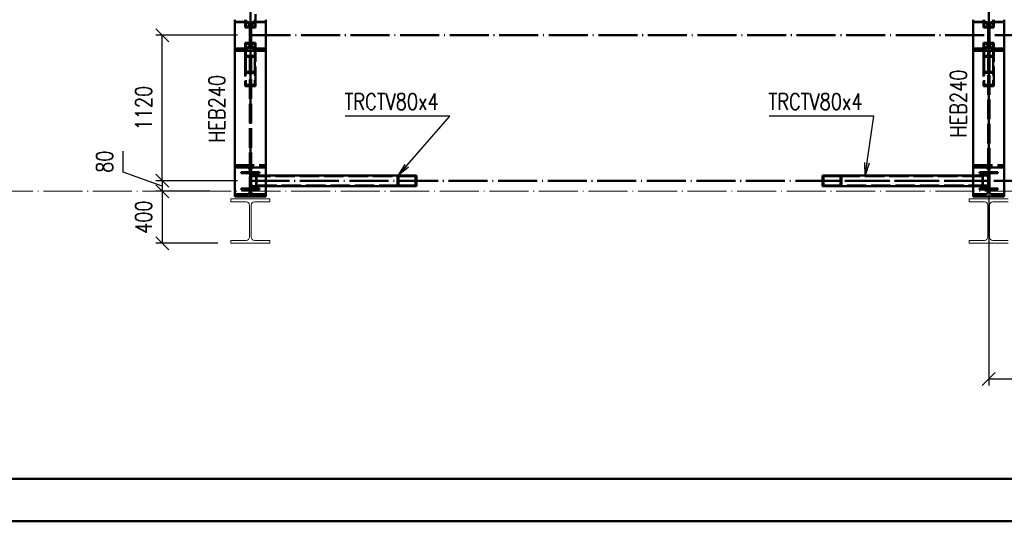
# Paper-space layout 'Layout1' of a CAD drawing. Extents: x -2 to 1033, y -36 to 596.
# Tile 2 of 89: x 149 to 301, y 0 to 77. Entities that reach past the tile are written whole.
import ezdxf
from ezdxf.enums import TextEntityAlignment as Align

# ---------------------------------------------------------------- set-up
doc = ezdxf.new("R2010")
doc.units = 0
for name, pattern in [('ACAD_ISO02W100', [15, 12, -3]), ('ACAD_ISO04W100', [30.5, 24, -3, 0.5, -3]), ('HP_01_CER_B', [8, 5, -1, 1, -1])]:
    doc.linetypes.add(name, pattern=pattern)
doc.layers.get('0').update_dxf_attribs({"linetype": 'CONTINUOUS'})
doc.layers.get('DEFPOINTS').update_dxf_attribs({"color": 132, "linetype": 'CONTINUOUS'})
doc.layers.add('RAMECEK_HP', color=251, linetype='CONTINUOUS')
for name, color, linetype, lineweight in [('SS_1.ET-HALA_TaO-RASTR', 7, 'HP_01_CER_B', 13), ('SS_1.ET-HALA_TaO-SLOUP', 9, 'CONTINUOUS', 13), ('SS_2.ET-HALA_TaO-VESTAVBA_A1÷B2-VAZBA', 200, 'CONTINUOUS', 50), ('SS_2.ET-HALA_TaO-VESTAVBA_A1÷B2-VAZBA2', 51, 'CONTINUOUS', 50), ('SS_KOTY', 3, 'CONTINUOUS', 25), ('SS_POPIS_PROFILU', 13, 'CONTINUOUS', 25), ('SS_SRAFY', 8, 'CONTINUOUS', 18)]:
    doc.layers.add(name, color=color, linetype=linetype, lineweight=lineweight)
doc.styles.add('ROMANS', font='romans.shx', dxfattribs={"width": 0.8})
doc.styles.add('romans.shx', font='romans.shx', dxfattribs={"height": 5})
doc.dimstyles.new('A-1_(2.5)_50AS', dxfattribs={"dimtxt": 2.5, "dimasz": 2, "dimexe": 1, "dimexo": 2, "dimgap": 0, "dimtad": 0, "dimdec": 1, "dimlfac": 50, "dimrnd": 1, "dimtxsty": 'ROMANS', "dimblk1": 'OBLIQUE', "dimblk2": 'OBLIQUE', "dimsah": 1, "dimcen": 2, "dimclrd": 256, "dimclre": 256, "dimclrt": 256, "dimadec": 1, "dimazin": 2, "dimtfac": 0.714286, "dimtdec": 1, "dimtmove": 0, "dimatfit": 3, "dimldrblk": 'OPEN', "dimfxl": 1, "dimtvp": 1.142857, "dimtfill": 1, "dimtolj": 1, "dimlwd": -1, "dimlwe": -1, "dimarcsym": 0})
pattern_1 = [(45, (68.990654, 187.591407), (-0.04490128, 0.04490128), [])]

# ---------------------------------------------------------------- blocks, each defined once
blk = doc.blocks.new('*U6')
at = {"layer": 'RAMECEK_HP', "lineweight": 35, "const_width": 0.35}
for points in [[(0, 594), (0, 0), (841, 0), (841, 594)], [(6.5, 587.5), (6.5, 6.5), (834.5, 6.5), (834.5, 587.5)]]:
    blk.add_lwpolyline(points, close=True, dxfattribs=at)
at = {"layer": 'DEFPOINTS', "style": 'ROMANS', "width": 0.8}
blk.add_attdef('TISK', text='', height=10, dxfattribs=at).set_placement((841, -33), align=Align.RIGHT)
blk = doc.blocks.new('_Oblique')
at = {"color": 0, "linetype": 'ByBlock', "lineweight": -2}
blk.add_line((-0.5, -0.5), (0.5, 0.5), dxfattribs=at)
blk = doc.blocks.new('*D38')
at = {"layer": 'DEFPOINTS', "color": 0, "transparency": 16777216}
for p in [(171.42, 74.79), (184.99, 74.79, -6039.2), (184.99, 52.39, -6037.86)]:
    blk.add_point(p, dxfattribs=at)
at = {"layer": 'SS_KOTY', "transparency": 16777216}
for p, q in [((182.99, 74.79), (170.42, 74.79)), ((171.42, 52.39), (171.42, 74.79)), ((182.99, 52.39), (170.42, 52.39))]:
    blk.add_line(p, q, dxfattribs=at)
at = {"layer": 'SS_KOTY', "transparency": 16777216, "xscale": 2, "yscale": 2, "zscale": 2}
for p, rotation in [((171.42, 74.79), 90), ((171.42, 52.39), 270)]:
    blk.add_blockref('_Oblique', p, dxfattribs=dict(at, rotation=rotation))
at = {"layer": 'SS_KOTY', "transparency": 16777216, "insert": (168.56, 63.59), "char_height": 2.5, "attachment_point": 5, "rotation": 90, "style": 'ROMANS', "bg_fill": 3, "box_fill_scale": 1.1, "bg_fill_color": 256, "bg_fill_true_color": 13158600, "bg_fill_transparency": 0}
blk.add_mtext('\\A1;1120', dxfattribs=at)
blk = doc.blocks.new('_OPEN')
at = {"color": 0, "linetype": 'ByBlock'}
for p, q in [((-1, 0.167), (0, 0)), ((0, 0), (-1, -0.167)), ((0, 0), (-1, 0))]:
    blk.add_line(p, q, dxfattribs=at)
blk = doc.blocks.new('*D39')
at = {"layer": 'DEFPOINTS', "color": 0, "transparency": 16777216}
for p in [(184.99, 52.39, -6037.86), (171.42, 50.79), (180.77, 50.79)]:
    blk.add_point(p, dxfattribs=at)
at = {"layer": 'SS_KOTY', "transparency": 16777216}
for p, q in [((165.42, 53.71), (165.42, 56.95)), ((171.42, 51.59), (165.42, 53.71)), ((182.99, 52.39), (170.42, 52.39)), ((171.42, 52.39), (171.42, 50.79)), ((178.77, 50.79), (170.42, 50.79))]:
    blk.add_line(p, q, dxfattribs=at)
at = {"layer": 'SS_KOTY', "transparency": 16777216, "xscale": 2, "yscale": 2, "zscale": 2}
for p, rotation in [((171.42, 52.39), 90), ((171.42, 50.79), 270)]:
    blk.add_blockref('_Oblique', p, dxfattribs=dict(at, rotation=rotation))
at = {"layer": 'SS_KOTY', "transparency": 16777216, "insert": (162.56, 55.33), "char_height": 2.5, "attachment_point": 5, "rotation": 90, "style": 'ROMANS', "bg_fill": 3, "box_fill_scale": 1.1, "bg_fill_color": 256, "bg_fill_true_color": 13158600, "bg_fill_transparency": 0}
blk.add_mtext('\\A1;80', dxfattribs=at)
blk = doc.blocks.new('*D40')
at = {"layer": 'DEFPOINTS', "color": 0, "transparency": 16777216}
for p in [(180.77, 50.79), (171.42, 42.79), (181.99, 42.79, -6021.9)]:
    blk.add_point(p, dxfattribs=at)
at = {"layer": 'SS_KOTY', "transparency": 16777216}
for p, q in [((178.77, 50.79), (170.42, 50.79)), ((171.42, 50.79), (171.42, 42.79)), ((179.99, 42.79), (170.42, 42.79))]:
    blk.add_line(p, q, dxfattribs=at)
at = {"layer": 'SS_KOTY', "transparency": 16777216, "xscale": 2, "yscale": 2, "zscale": 2}
for p, rotation in [((171.42, 50.79), 90), ((171.42, 42.79), 270)]:
    blk.add_blockref('_Oblique', p, dxfattribs=dict(at, rotation=rotation))
at = {"layer": 'SS_KOTY', "transparency": 16777216, "insert": (168.56, 46.79), "char_height": 2.5, "attachment_point": 5, "rotation": 90, "style": 'ROMANS', "bg_fill": 3, "box_fill_scale": 1.1, "bg_fill_color": 256, "bg_fill_true_color": 13158600, "bg_fill_transparency": 0}
blk.add_mtext('\\A1;400', dxfattribs=at)
blk = doc.blocks.new('*D51')
at = {"layer": 'DEFPOINTS', "color": 0, "transparency": 16777216}
for p in [(298.59, 52.39, -6037.86), (390.29, 43.19, -6039.2), (298.59, 21.87)]:
    blk.add_point(p, dxfattribs=at)
at = {"layer": 'SS_KOTY', "transparency": 16777216}
for p, q in [((298.59, 50.39), (298.59, 20.87)), ((390.29, 41.19), (390.29, 20.87)), ((390.29, 21.87), (298.59, 21.87))]:
    blk.add_line(p, q, dxfattribs=at)
at = {"layer": 'SS_KOTY', "transparency": 16777216, "xscale": 2, "yscale": 2, "zscale": 2, "rotation": 180}
blk.add_blockref('_Oblique', (298.59, 21.87), dxfattribs=at)
at = {"layer": 'SS_KOTY', "transparency": 16777216, "xscale": 2, "yscale": 2, "zscale": 2}
blk.add_blockref('_Oblique', (390.29, 21.87), dxfattribs=at)
at = {"layer": 'SS_KOTY', "transparency": 16777216, "insert": (344.44, 24.73), "char_height": 2.5, "attachment_point": 5, "style": 'ROMANS', "bg_fill": 3, "box_fill_scale": 1.1, "bg_fill_color": 256, "bg_fill_true_color": 13158600, "bg_fill_transparency": 0}
blk.add_mtext('\\A1;4585', dxfattribs=at)

psp = doc.layouts.get("Layout1")

# ---------------------------------------------------------------- linework, layer by layer
at = {"layer": 'SS_1.ET-HALA_TaO-SLOUP', "color": 5, "linetype": 'Continuous', "ltscale": 0.25}
for p, q in [((184.8707, 48.6214), (184.8707, 43.7614)), ((185.1107, 43.7614), (185.1107, 48.6214)), ((187.9907, 49.1614), (187.9907, 49.5914)), ((295.5907, 49.5914), (295.5907, 49.1614)), ((187.9907, 43.2214), (185.6507, 43.2214)), ((187.9907, 42.7914), (187.9907, 43.2214)), ((295.5907, 43.2214), (295.5907, 42.7914))]:
    psp.add_line(p, q, dxfattribs=at)
at = {"layer": 'SS_1.ET-HALA_TaO-SLOUP', "color": 5, "linetype": 'Continuous', "ltscale": 0.25, "extrusion": (-4.76378e-14, 0, -1)}
psp.add_arc((-184.3307, 43.7614), 0.54, 180, 270, dxfattribs=at)
at = {"layer": 'SS_1.ET-HALA_TaO-SLOUP', "color": 5, "linetype": 'Continuous', "ltscale": 0.25, "extrusion": (0, 0, -1)}
psp.add_arc((-185.6507, 43.7614), 0.54, 270, 0, dxfattribs=at)
at = {"layer": 'SS_2.ET-HALA_TaO-VESTAVBA_A1÷B2-VAZBA', "color": 7, "linetype": 'ACAD_ISO04W100', "ltscale": 0.25}
for p, q in [((298.5907, 302.3914), (298.5907, 74.7914)), ((298.5907, 81.6914), (298.5907, 74.7914)), ((412.2907, 74.7914, -6039.2), (184.9907, 74.7914, -6039.2)), ((298.5907, 68.0714), (298.5907, 74.7914)), ((184.9907, 52.3914, -6037.86), (390.2907, 52.3914, -6037.86))]:
    psp.add_line(p, q, dxfattribs=at)
at = {"layer": 'SS_2.ET-HALA_TaO-VESTAVBA_A1÷B2-VAZBA', "color": 3, "linetype": 'ACAD_ISO02W100', "ltscale": 0.25}
for p, q in [((185.7907, 76.8514), (185.7907, 78.0333)), ((184.1907, 77.1914), (184.1907, 76.8514)), ((184.3107, 77.1914), (184.3107, 76.8514)), ((185.6707, 77.1914), (185.6707, 76.8514)), ((185.7907, 75.9834), (185.7907, 76.8314)), ((297.7907, 77.1914), (297.7907, 76.8514)), ((297.7907, 76.8314), (297.7907, 75.9834)), ((297.7907, 75.9834), (299.3907, 75.9834)), ((297.9107, 77.1914), (297.9107, 76.8514)), ((297.9107, 76.8314), (297.9107, 76.1496)), ((297.9107, 76.1496), (299.2707, 76.1496)), ((299.2707, 77.1914), (299.2707, 76.8514)), ((299.2707, 76.8314), (299.2707, 76.1496)), ((299.3907, 76.8514), (299.3907, 77.1914)), ((299.3907, 75.9834), (299.3907, 76.8314)), ((185.7907, 72.7514), (185.7907, 73.6457)), ((185.7907, 71.4571), (185.7907, 72.7314)), ((299.3907, 73.6457), (297.7907, 73.6457)), ((297.7907, 73.6457), (297.7907, 72.7514)), ((297.7907, 72.7314), (297.7907, 72.3914)), ((299.2707, 73.4816), (297.9107, 73.4816)), ((297.9107, 73.4816), (297.9107, 72.7514)), ((297.9107, 72.7314), (297.9107, 71.6212)), ((299.2707, 73.4816), (299.2707, 72.7514)), ((299.2707, 72.7314), (299.2707, 72.3914)), ((299.3907, 73.4816), (299.3907, 73.6457)), ((299.3907, 72.7514), (299.3907, 73.4816)), ((299.3907, 71.4571), (299.3907, 72.7314)), ((185.7907, 66.9771), (185.7907, 71.4571)), ((297.7907, 72.3914), (297.7907, 71.4571)), ((299.3907, 71.4571), (297.7907, 71.4571)), ((297.7907, 71.4571), (297.7907, 66.9771)), ((299.2707, 71.6212), (297.9107, 71.6212)), ((297.9107, 71.6212), (297.9107, 67.1412)), ((299.2707, 72.3914), (299.2707, 71.6212)), ((299.2707, 71.6212), (299.2707, 67.1412)), ((299.3907, 66.9771), (299.3907, 71.4571)), ((297.7907, 69.1657), (299.3907, 69.1657)), ((297.9107, 69.0016), (299.2707, 69.0016)), ((297.7907, 66.9771), (299.3907, 66.9771)), ((297.9107, 67.1412), (299.2707, 67.1412)), ((296.1907, 54.7914), (300.9907, 54.7914)), ((187.3907, 51.5914), (187.3907, 53.1914)), ((296.1907, 54.4514), (298.0707, 54.4514)), ((296.1907, 51.5914), (296.1907, 53.1914)), ((299.1107, 54.4514), (300.9907, 54.4514))]:
    psp.add_line(p, q, dxfattribs=at)
at = {"layer": 'SS_2.ET-HALA_TaO-VESTAVBA_A1÷B2-VAZBA', "color": 1, "linetype": 'Continuous', "ltscale": 0.25}
for p, q in [((182.5907, 76.8514), (182.5907, 77.1914)), ((182.5907, 76.8514), (184.4707, 76.8514)), ((184.3907, 76.8314), (182.5907, 76.8314)), ((184.1907, 76.8514), (184.1907, 76.8314)), ((184.3107, 76.8514), (184.3107, 76.8314)), ((185.5107, 76.8514), (187.3907, 76.8514)), ((187.3907, 76.8314), (185.5907, 76.8314)), ((185.6707, 76.8514), (185.6707, 76.8314)), ((185.7907, 76.8314), (185.7907, 76.8514)), ((187.3907, 76.8514), (187.3907, 77.1914)), ((187.3907, 72.7514), (187.3907, 76.8314)), ((296.1907, 76.8514), (296.1907, 77.1914)), ((296.1907, 76.8514), (298.0707, 76.8514)), ((297.9907, 76.8314), (296.1907, 76.8314)), ((296.1907, 72.7514), (296.1907, 76.8314)), ((297.7907, 76.8514), (297.7907, 76.8314)), ((297.9107, 76.8514), (297.9107, 76.8314)), ((298.4907, 76.3314), (297.9907, 76.8314)), ((298.4907, 76.4314), (298.4907, 73.1514)), ((299.1907, 76.8314), (298.6907, 76.3314)), ((298.6907, 76.4314), (298.6907, 73.1514)), ((299.1107, 76.8514), (300.9907, 76.8514)), ((300.9907, 76.8314), (299.1907, 76.8314)), ((299.2707, 76.8514), (299.2707, 76.8314)), ((299.3907, 76.8314), (299.3907, 76.8514)), ((300.9907, 77.1914), (300.9907, 76.8514)), ((300.9907, 76.8314), (300.9907, 72.7514)), ((185.7907, 72.7314), (185.7907, 72.7514)), ((187.3907, 72.3914), (187.3907, 72.7314)), ((297.9907, 72.7514), (296.1907, 72.7514)), ((298.0707, 72.7314), (296.1907, 72.7314)), ((296.1907, 72.3914), (296.1907, 72.7314)), ((297.7907, 72.7514), (297.7907, 72.7314)), ((297.9107, 72.7514), (297.9107, 72.7314)), ((297.9907, 72.7514), (298.4907, 73.2514)), ((298.6907, 73.2514), (299.1907, 72.7514)), ((300.9907, 72.7314), (299.1107, 72.7314)), ((300.9907, 72.7514), (299.1907, 72.7514)), ((299.2707, 72.7514), (299.2707, 72.7314)), ((299.3907, 72.7314), (299.3907, 72.7514)), ((300.9907, 72.7314), (300.9907, 72.3914)), ((187.3907, 53.1914), (187.3907, 72.3914)), ((300.9907, 72.3914), (296.1907, 72.3914)), ((296.1907, 53.1914), (296.1907, 72.3914)), ((187.3907, 49.9914), (187.3907, 51.5914)), ((296.1907, 49.9914), (296.1907, 51.5914))]:
    psp.add_line(p, q, dxfattribs=at)
at = {"layer": 'SS_2.ET-HALA_TaO-VESTAVBA_A1÷B2-VAZBA', "color": 1, "linetype": 'Continuous', "ltscale": 0.25, "extrusion": (0, 0, -1)}
for centre, start, end in [((-298.0707, 76.4314), 90, 180), ((-299.1107, 76.4314), 0, 90), ((-298.0707, 73.1514), 180, 270), ((-299.1107, 73.1514), 270, 0)]:
    psp.add_arc(centre, 0.42, start, end, dxfattribs=at)
at = {"layer": 'SS_2.ET-HALA_TaO-VESTAVBA_A1÷B2-VAZBA', "color": 3, "linetype": 'ACAD_ISO02W100', "ltscale": 0.25, "extrusion": (3.58786e-14, 8.66185e-14, -1)}
psp.add_arc((-298.0707, 54.0314), 0.42, 90, 180, dxfattribs=at)
at = {"layer": 'SS_2.ET-HALA_TaO-VESTAVBA_A1÷B2-VAZBA', "color": 3, "linetype": 'ACAD_ISO02W100', "ltscale": 0.25, "extrusion": (-8.66185e-14, 3.58786e-14, -1)}
psp.add_arc((-299.1107, 54.0314), 0.42, 0, 90, dxfattribs=at)
at = {"layer": 'SS_2.ET-HALA_TaO-VESTAVBA_A1÷B2-VAZBA2', "color": 3, "linetype": 'ACAD_ISO02W100', "ltscale": 0.25}
for p, q in [((185.8847, 53.1114), (185.8847, 51.6714)), ((185.9288, 53.1914), (185.9288, 51.5914))]:
    psp.add_line(p, q, dxfattribs=at)
at = {"layer": 'SS_2.ET-HALA_TaO-VESTAVBA_A1÷B2-VAZBA2', "color": 1, "linetype": 'Continuous', "ltscale": 0.25}
for p, q in [((186.3907, 53.5514), (186.3907, 53.7214)), ((210.5498, 53.1914), (207.6511, 53.1914)), ((207.6511, 51.5914), (207.6511, 53.1914)), ((207.7961, 53.1114), (210.4048, 53.1114)), ((207.7961, 51.6714), (207.7961, 53.1114)), ((210.4048, 51.6714), (210.4048, 53.1114)), ((210.5498, 51.5914), (210.5498, 53.1914)), ((273.1765, 53.1914), (273.0316, 53.1914)), ((273.0316, 53.1914), (273.0316, 51.5914)), ((275.9302, 53.1914), (273.1765, 53.1914)), ((273.1765, 53.1114), (275.7852, 53.1114)), ((273.1765, 53.1114), (273.1765, 51.6714)), ((275.7852, 53.1114), (275.7852, 51.6714)), ((298.5356, 53.1914), (275.9302, 53.1914)), ((275.9302, 53.1914), (275.9302, 51.5914)), ((299.9907, 53.7214), (297.1907, 53.7214)), ((297.1907, 53.7214), (297.1907, 53.5514)), ((297.1907, 53.5514), (298.2957, 53.5514)), ((298.8857, 53.5514), (299.9907, 53.5514)), ((299.9907, 53.5514), (299.9907, 53.7214)), ((210.5498, 51.5914), (207.6511, 51.5914)), ((210.4048, 51.6714), (207.7961, 51.6714)), ((275.9302, 51.5914), (273.0316, 51.5914)), ((275.7852, 51.6714), (273.1765, 51.6714)), ((186.3907, 51.0614), (186.3907, 51.2314))]:
    psp.add_line(p, q, dxfattribs=at)
at = {"layer": 'SS_2.ET-HALA_TaO-VESTAVBA_A1÷B2-VAZBA2', "color": 1, "linetype": 'Continuous', "ltscale": 0.25, "extrusion": (3.13938e-14, 7.57912e-14, -1)}
psp.add_arc((-298.2957, 53.3114), 0.24, 90, 180, dxfattribs=at)
at = {"layer": 'SS_2.ET-HALA_TaO-VESTAVBA_A1÷B2-VAZBA2', "color": 1, "linetype": 'Continuous', "ltscale": 0.25, "extrusion": (-7.57912e-14, 3.13938e-14, -1)}
psp.add_arc((-298.8857, 53.3114), 0.24, 0, 90, dxfattribs=at)
at = {"layer": 'SS_POPIS_PROFILU', "color": 0, "linetype": 'ByBlock'}
for p, q in [((207.7409, 53.1914), (208.8003, 54.9202)), ((207.7409, 53.1914), (209.052, 54.7017)), ((279.5928, 53.1914), (279.547, 55.2185)), ((279.5928, 53.1914), (279.877, 55.1711)), ((280.207, 55.1237), (279.5928, 53.1914)), ((209.3037, 54.4831), (207.7409, 53.1914))]:
    psp.add_line(p, q, dxfattribs=at)
at = {"layer": 'SS_POPIS_PROFILU', "color": 13}
for points in [[(207.7409, 53.1914), (215.6801, 62.3362), (199.5849, 62.3362)], [(279.5928, 53.1914), (280.9056, 62.3362), (264.8104, 62.3362)]]:
    psp.add_lwpolyline(points, dxfattribs=at)

# ---------------------------------------------------------------- block references
at = {"layer": 'RAMECEK_HP'}
psp.add_blockref('*U6', (0, 0), dxfattribs=at)

# ---------------------------------------------------------------- texts
at = {"layer": 'SS_POPIS_PROFILU', "color": 13, "style": 'romans.shx', "width": 0.8}
psp.add_text('HEB240', height=2.5, rotation=90, dxfattribs=at).set_placement((295.1807, 59.0474))
for p in [(199.4693, 63.3362), (264.6947, 63.3362)]:
    psp.add_text('TRCTV80x4', height=2.5, dxfattribs=at).set_placement(p)

# ---------------------------------------------------------------- next in the draw order: dimensions: what is measured, and where the dimension line sits
at = {"layer": 'SS_KOTY'}
dim = psp.add_linear_dim(base=(171.4218, 74.7914), p1=(184.9907, 52.3914, -6037.86), p2=(184.9907, 74.7914, -6039.2), angle=90, dimstyle='A-1_(2.5)_50AS', dxfattribs=at)
dim.commit()
dim.dimension.update_dxf_attribs({"geometry": '*D38', "text_midpoint": (168.5646, 63.5914)})
dim = psp.add_linear_dim(base=(298.5907, 21.8726), p1=(390.2907, 43.1914, -6039.2), p2=(298.5907, 52.3914, -6037.86), dimstyle='A-1_(2.5)_50AS', override={"dimtmove": 1}, dxfattribs=at)
dim.commit()
dim.dimension.update_dxf_attribs({"geometry": '*D51', "text_midpoint": (344.4407, 24.7297)})

# ---------------------------------------------------------------- next in the draw order: hatches: boundary and pattern name
at = {"layer": 'SS_SRAFY'}
h = psp.add_hatch(dxfattribs=at)
h.set_pattern_fill('ANSI31', color=5, scale=0.02, style=0)
h.set_pattern_definition(pattern_1)
h.paths.add_polyline_path([(297.1907, 51.0614), (299.9907, 51.0614), (299.9907, 51.2314), (298.8857, 51.2314, -0.41421356), (298.6457, 51.4714), (298.6457, 53.3114, -0.41421356), (298.8857, 53.5514), (299.9907, 53.5514), (299.9907, 53.7214), (297.1907, 53.7214), (297.1907, 53.5514), (298.2957, 53.5514, -0.41421356), (298.5357, 53.3114), (298.5357, 51.4714, -0.41421356), (298.2957, 51.2314), (297.1907, 51.2314)], flags=0)

# ---------------------------------------------------------------- next in the draw order: linework, layer by layer
at = {"layer": 'SS_1.ET-HALA_TaO-SLOUP', "color": 5, "linetype": 'Continuous', "ltscale": 0.25}
for p, q in [((301.5907, 49.5914), (295.5907, 49.5914)), ((295.5907, 49.1614), (297.9307, 49.1614)), ((298.4707, 48.6214), (298.4707, 43.7614)), ((298.7107, 43.7614), (298.7107, 48.6214)), ((299.2507, 49.1614), (301.5907, 49.1614)), ((297.9307, 43.2214), (295.5907, 43.2214)), ((295.5907, 42.7914), (301.5907, 42.7914)), ((301.5907, 43.2214), (299.2507, 43.2214))]:
    psp.add_line(p, q, dxfattribs=at)
at = {"layer": 'SS_1.ET-HALA_TaO-SLOUP', "color": 5, "linetype": 'Continuous', "ltscale": 0.25, "extrusion": (5.58111e-14, 1.3474e-13, -1)}
psp.add_arc((-297.9307, 48.6214), 0.54, 90, 180, dxfattribs=at)
at = {"layer": 'SS_1.ET-HALA_TaO-SLOUP', "color": 5, "linetype": 'Continuous', "ltscale": 0.25, "extrusion": (-1.3474e-13, 5.58111e-14, -1)}
psp.add_arc((-299.2507, 48.6214), 0.54, 0, 90, dxfattribs=at)
at = {"layer": 'SS_1.ET-HALA_TaO-SLOUP', "color": 5, "linetype": 'Continuous', "ltscale": 0.25, "extrusion": (-2.79056e-14, 6.737e-14, -1)}
psp.add_arc((-297.9307, 43.7614), 0.54, 180, 270, dxfattribs=at)
at = {"layer": 'SS_1.ET-HALA_TaO-SLOUP', "color": 5, "linetype": 'Continuous', "ltscale": 0.25, "extrusion": (6.737e-14, 2.79056e-14, -1)}
psp.add_arc((-299.2507, 43.7614), 0.54, 270, 0, dxfattribs=at)
at = {"layer": 'SS_2.ET-HALA_TaO-VESTAVBA_A1÷B2-VAZBA', "color": 7, "linetype": 'ACAD_ISO04W100', "ltscale": 0.25}
for p, q in [((184.9907, 302.3914), (184.9907, 74.7914)), ((184.9907, 81.6914), (184.9907, 74.7914)), ((184.9907, 68.0714), (184.9907, 74.7914)), ((298.5907, 74.7914), (298.5907, 52.3914))]:
    psp.add_line(p, q, dxfattribs=at)
at = {"layer": 'SS_2.ET-HALA_TaO-VESTAVBA_A1÷B2-VAZBA', "color": 1, "linetype": 'Continuous', "ltscale": 0.25}
for p, q in [((182.5907, 72.7514), (182.5907, 76.8314)), ((184.8907, 76.3314), (184.3907, 76.8314)), ((184.8907, 73.1514), (184.8907, 76.4314)), ((185.5907, 76.8314), (185.0907, 76.3314)), ((185.0907, 73.1514), (185.0907, 76.4314)), ((184.3907, 72.7514), (182.5907, 72.7514)), ((184.4707, 72.7314), (182.5907, 72.7314)), ((182.5907, 72.3914), (182.5907, 72.7314)), ((184.1907, 72.7514), (184.1907, 72.7314)), ((184.3107, 72.7514), (184.3107, 72.7314)), ((184.3907, 72.7514), (184.8907, 73.2514)), ((185.0907, 73.2514), (185.5907, 72.7514)), ((187.3907, 72.7314), (185.5107, 72.7314)), ((187.3907, 72.7514), (185.5907, 72.7514)), ((185.6707, 72.7514), (185.6707, 72.7314)), ((187.3907, 72.3914), (182.5907, 72.3914)), ((300.9907, 72.3914), (300.9907, 49.9914)), ((296.1907, 49.9914), (300.9907, 49.9914))]:
    psp.add_line(p, q, dxfattribs=at)
at = {"layer": 'SS_2.ET-HALA_TaO-VESTAVBA_A1÷B2-VAZBA', "color": 3, "linetype": 'ACAD_ISO02W100', "ltscale": 0.25}
for p, q in [((184.1907, 76.8314), (184.1907, 75.9834)), ((184.1907, 75.9834), (185.7907, 75.9834)), ((184.3107, 76.8314), (184.3107, 76.1496)), ((184.3107, 76.1496), (185.6707, 76.1496)), ((185.6707, 76.8314), (185.6707, 76.1496)), ((185.7907, 73.6457), (184.1907, 73.6457)), ((184.1907, 73.6457), (184.1907, 72.7514)), ((184.1907, 72.7314), (184.1907, 72.3914)), ((185.6707, 73.4816), (184.3107, 73.4816)), ((184.3107, 73.4816), (184.3107, 72.7514)), ((184.3107, 72.7314), (184.3107, 71.6212)), ((185.6707, 73.4816), (185.6707, 72.7514)), ((185.6707, 72.7314), (185.6707, 72.3914)), ((184.1907, 72.3914), (184.1907, 71.4571)), ((185.7907, 71.4571), (184.1907, 71.4571)), ((184.1907, 71.4571), (184.1907, 66.9771)), ((185.6707, 71.6212), (184.3107, 71.6212)), ((184.3107, 71.6212), (184.3107, 67.1412)), ((185.6707, 72.3914), (185.6707, 71.6212)), ((185.6707, 71.6212), (185.6707, 67.1412)), ((298.4907, 72.3914), (298.4907, 49.9914)), ((298.6907, 72.3914), (298.6907, 49.9914)), ((184.1907, 69.1657), (185.7907, 69.1657)), ((184.3107, 69.0016), (185.6707, 69.0016)), ((184.1907, 66.9771), (185.7907, 66.9771)), ((184.3107, 67.1412), (185.6707, 67.1412)), ((298.0707, 50.3314), (296.1907, 50.3314)), ((300.9907, 50.3314), (299.1107, 50.3314))]:
    psp.add_line(p, q, dxfattribs=at)
at = {"layer": 'SS_2.ET-HALA_TaO-VESTAVBA_A1÷B2-VAZBA', "color": 1, "linetype": 'Continuous', "ltscale": 0.25, "extrusion": (0, 0, -1)}
for centre, start, end in [((-184.4707, 76.4314), 90, 180), ((-185.5107, 76.4314), 0, 90), ((-184.4707, 73.1514), 180, 270), ((-185.5107, 73.1514), 270, 0)]:
    psp.add_arc(centre, 0.42, start, end, dxfattribs=at)
at = {"layer": 'SS_2.ET-HALA_TaO-VESTAVBA_A1÷B2-VAZBA', "color": 3, "linetype": 'ACAD_ISO02W100', "ltscale": 0.25, "extrusion": (3.58786e-14, -8.66185e-14, -1)}
psp.add_arc((-298.0707, 50.7514), 0.42, 180, 270, dxfattribs=at)
at = {"layer": 'SS_2.ET-HALA_TaO-VESTAVBA_A1÷B2-VAZBA', "color": 3, "linetype": 'ACAD_ISO02W100', "ltscale": 0.25, "extrusion": (-8.66185e-14, -3.58786e-14, -1)}
psp.add_arc((-299.1107, 50.7514), 0.42, 270, 0, dxfattribs=at)
at = {"layer": 'SS_2.ET-HALA_TaO-VESTAVBA_A1÷B2-VAZBA2', "color": 3, "linetype": 'ACAD_ISO02W100', "ltscale": 0.25}
for p, q in [((275.7852, 53.1114), (298.4915, 53.1114)), ((297.6525, 51.5914), (297.6525, 53.1914)), ((297.6966, 51.6714), (297.6966, 53.1114)), ((298.4915, 51.6714), (298.4915, 53.1114)), ((298.4915, 51.6714), (275.7852, 51.6714))]:
    psp.add_line(p, q, dxfattribs=at)
at = {"layer": 'SS_2.ET-HALA_TaO-VESTAVBA_A1÷B2-VAZBA2', "color": 1, "linetype": 'Continuous', "ltscale": 0.25}
for p, q in [((298.5357, 53.3114), (298.5357, 51.4714)), ((298.6457, 51.4714), (298.6457, 53.3114)), ((298.5356, 51.5914), (275.9302, 51.5914)), ((298.2957, 51.2314), (297.1907, 51.2314)), ((297.1907, 51.2314), (297.1907, 51.0614)), ((297.1907, 51.0614), (299.9907, 51.0614)), ((299.9907, 51.2314), (298.8857, 51.2314)), ((299.9907, 51.0614), (299.9907, 51.2314))]:
    psp.add_line(p, q, dxfattribs=at)
at = {"layer": 'SS_2.ET-HALA_TaO-VESTAVBA_A1÷B2-VAZBA2', "color": 7, "linetype": 'ACAD_ISO04W100', "ltscale": 0.25}
psp.add_line((298.5907, 52.3914), (274.4809, 52.3914), dxfattribs=at)
at = {"layer": 'SS_2.ET-HALA_TaO-VESTAVBA_A1÷B2-VAZBA2', "color": 1, "linetype": 'Continuous', "ltscale": 0.25, "extrusion": (3.13938e-14, -7.57912e-14, -1)}
psp.add_arc((-298.2957, 51.4714), 0.24, 180, 270, dxfattribs=at)
at = {"layer": 'SS_2.ET-HALA_TaO-VESTAVBA_A1÷B2-VAZBA2', "color": 1, "linetype": 'Continuous', "ltscale": 0.25, "extrusion": (-7.57912e-14, -3.13938e-14, -1)}
psp.add_arc((-298.8857, 51.4714), 0.24, 270, 0, dxfattribs=at)

# ---------------------------------------------------------------- next in the draw order: texts
at = {"layer": 'SS_POPIS_PROFILU', "color": 13, "style": 'romans.shx', "width": 0.8}
psp.add_text('HEB240', height=2.5, rotation=90, dxfattribs=at).set_placement((181.0815, 58.2293))

# ---------------------------------------------------------------- next in the draw order: dimensions: what is measured, and where the dimension line sits
at = {"layer": 'SS_KOTY'}
dim = psp.add_linear_dim(base=(171.4218, 50.7914), p1=(184.9907, 52.3914, -6037.86), p2=(180.7749, 50.7914), angle=90, dimstyle='A-1_(2.5)_50AS', override={"dimtmove": 1}, dxfattribs=at)
dim.commit()
dim.dimension.update_dxf_attribs({"geometry": '*D39', "text_midpoint": (165.4218, 53.7138), "dimtype": 160})

# ---------------------------------------------------------------- next in the draw order: hatches: boundary and pattern name
at = {"layer": 'SS_SRAFY'}
h = psp.add_hatch(dxfattribs=at)
h.set_pattern_fill('ANSI31', color=5, scale=0.02, style=0)
h.set_pattern_definition(pattern_1)
h.paths.add_polyline_path([(183.5907, 51.0614), (186.3907, 51.0614), (186.3907, 51.2314), (185.2857, 51.2314, -0.41421356), (185.0457, 51.4714), (185.0457, 53.3114, -0.41421356), (185.2857, 53.5514), (186.3907, 53.5514), (186.3907, 53.7214), (183.5907, 53.7214), (183.5907, 53.5514), (184.6957, 53.5514, -0.41421356), (184.9357, 53.3114), (184.9357, 51.4714, -0.41421356), (184.6957, 51.2314), (183.5907, 51.2314)], flags=0)

# ---------------------------------------------------------------- next in the draw order: linework, layer by layer
at = {"layer": 'SS_1.ET-HALA_TaO-SLOUP', "color": 5, "linetype": 'Continuous', "ltscale": 0.25}
psp.add_line((185.6507, 49.1614), (187.9907, 49.1614), dxfattribs=at)
at = {"layer": 'SS_1.ET-HALA_TaO-SLOUP', "color": 5, "linetype": 'Continuous', "ltscale": 0.25, "extrusion": (0, 0, -1)}
for centre, start, end in [((-184.3307, 48.6214), 90, 180), ((-185.6507, 48.6214), 0, 90)]:
    psp.add_arc(centre, 0.54, start, end, dxfattribs=at)
at = {"layer": 'SS_2.ET-HALA_TaO-VESTAVBA_A1÷B2-VAZBA', "color": 7, "linetype": 'ACAD_ISO04W100', "ltscale": 0.25}
psp.add_line((184.9907, 74.7914), (184.9907, 52.3914), dxfattribs=at)
at = {"layer": 'SS_2.ET-HALA_TaO-VESTAVBA_A1÷B2-VAZBA', "color": 3, "linetype": 'ACAD_ISO02W100', "ltscale": 0.25}
for p, q in [((184.8907, 49.9914), (184.8907, 72.3914)), ((185.0907, 49.9914), (185.0907, 72.3914)), ((182.5907, 54.7914), (187.3907, 54.7914)), ((182.5907, 54.4514), (184.4707, 54.4514)), ((185.5107, 54.4514), (187.3907, 54.4514)), ((187.3907, 50.3314), (185.5107, 50.3314))]:
    psp.add_line(p, q, dxfattribs=at)
at = {"layer": 'SS_2.ET-HALA_TaO-VESTAVBA_A1÷B2-VAZBA', "color": 3, "linetype": 'ACAD_ISO02W100', "ltscale": 0.25, "extrusion": (5.38179e-14, 1.29928e-13, -1)}
psp.add_arc((-184.4707, 54.0314), 0.42, 90, 180, dxfattribs=at)
at = {"layer": 'SS_2.ET-HALA_TaO-VESTAVBA_A1÷B2-VAZBA', "color": 3, "linetype": 'ACAD_ISO02W100', "ltscale": 0.25, "extrusion": (-1.29928e-13, 5.38179e-14, -1)}
psp.add_arc((-185.5107, 54.0314), 0.42, 0, 90, dxfattribs=at)
at = {"layer": 'SS_2.ET-HALA_TaO-VESTAVBA_A1÷B2-VAZBA', "color": 3, "linetype": 'ACAD_ISO02W100', "ltscale": 0.25, "extrusion": (5.38179e-14, -1.29928e-13, -1)}
psp.add_arc((-184.4707, 50.7514), 0.42, 180, 270, dxfattribs=at)
at = {"layer": 'SS_2.ET-HALA_TaO-VESTAVBA_A1÷B2-VAZBA', "color": 3, "linetype": 'ACAD_ISO02W100', "ltscale": 0.25, "extrusion": (-1.29928e-13, -5.38179e-14, -1)}
psp.add_arc((-185.5107, 50.7514), 0.42, 270, 0, dxfattribs=at)
at = {"layer": 'SS_2.ET-HALA_TaO-VESTAVBA_A1÷B2-VAZBA2', "color": 1, "linetype": 'Continuous', "ltscale": 0.25}
for p, q in [((186.3907, 53.7214), (183.5907, 53.7214)), ((183.5907, 53.7214), (183.5907, 53.5514)), ((183.5907, 53.5514), (184.6957, 53.5514)), ((184.9357, 53.3114), (184.9357, 51.4714)), ((185.0457, 51.4714), (185.0457, 53.3114)), ((207.6511, 53.1914), (185.0457, 53.1914)), ((185.2857, 53.5514), (186.3907, 53.5514)), ((207.6511, 51.5914), (185.0457, 51.5914)), ((184.6957, 51.2314), (183.5907, 51.2314)), ((183.5907, 51.2314), (183.5907, 51.0614)), ((183.5907, 51.0614), (186.3907, 51.0614)), ((186.3907, 51.2314), (185.2857, 51.2314))]:
    psp.add_line(p, q, dxfattribs=at)
at = {"layer": 'SS_2.ET-HALA_TaO-VESTAVBA_A1÷B2-VAZBA2', "color": 3, "linetype": 'ACAD_ISO02W100', "ltscale": 0.25}
for p, q in [((185.0898, 53.1114), (207.7961, 53.1114)), ((185.0898, 53.1114), (185.0898, 51.6714)), ((207.7961, 51.6714), (185.0898, 51.6714))]:
    psp.add_line(p, q, dxfattribs=at)
at = {"layer": 'SS_2.ET-HALA_TaO-VESTAVBA_A1÷B2-VAZBA2', "color": 7, "linetype": 'ACAD_ISO04W100', "ltscale": 0.25}
psp.add_line((184.9907, 52.3914), (209.1004, 52.3914), dxfattribs=at)
at = {"layer": 'SS_2.ET-HALA_TaO-VESTAVBA_A1÷B2-VAZBA2', "color": 1, "linetype": 'Continuous', "ltscale": 0.25, "extrusion": (0, 0, -1)}
for centre, start, end in [((-184.6957, 53.3114), 90, 180), ((-185.2857, 53.3114), 0, 90), ((-184.6957, 51.4714), 180, 270), ((-185.2857, 51.4714), 270, 0)]:
    psp.add_arc(centre, 0.24, start, end, dxfattribs=at)

# ---------------------------------------------------------------- next in the draw order: dimensions: what is measured, and where the dimension line sits
at = {"layer": 'SS_KOTY'}
dim = psp.add_linear_dim(base=(171.4218, 42.7914), p1=(180.7749, 50.7914), p2=(181.9907, 42.7914, -6021.9), angle=90, dimstyle='A-1_(2.5)_50AS', override={"dimtmove": 1}, dxfattribs=at)
dim.commit()
dim.dimension.update_dxf_attribs({"geometry": '*D40', "text_midpoint": (168.5646, 46.7914)})

# ---------------------------------------------------------------- next in the draw order: linework, layer by layer
at = {"layer": 'SS_1.ET-HALA_TaO-RASTR', "linetype": 'ACAD_ISO04W100', "ltscale": 0.25}
psp.add_line((46.3907, 50.7914), (580.7302, 50.7914), dxfattribs=at)
at = {"layer": 'SS_1.ET-HALA_TaO-SLOUP', "color": 5, "linetype": 'Continuous', "ltscale": 0.25}
for p, q in [((187.9907, 49.5914), (181.9907, 49.5914)), ((181.9907, 49.5914), (181.9907, 49.1614)), ((181.9907, 49.1614), (184.3307, 49.1614)), ((184.3307, 43.2214), (181.9907, 43.2214)), ((181.9907, 43.2214), (181.9907, 42.7914)), ((181.9907, 42.7914), (187.9907, 42.7914))]:
    psp.add_line(p, q, dxfattribs=at)
at = {"layer": 'SS_2.ET-HALA_TaO-VESTAVBA_A1÷B2-VAZBA', "color": 1, "linetype": 'Continuous', "ltscale": 0.25}
for q in [(182.5907, 72.3914), (187.3907, 49.9914)]:
    psp.add_line((182.5907, 49.9914), q, dxfattribs=at)
at = {"layer": 'SS_2.ET-HALA_TaO-VESTAVBA_A1÷B2-VAZBA', "color": 3, "linetype": 'ACAD_ISO02W100', "ltscale": 0.25}
psp.add_line((184.4707, 50.3314), (182.5907, 50.3314), dxfattribs=at)

doc.saveas('drawing.dxf')
